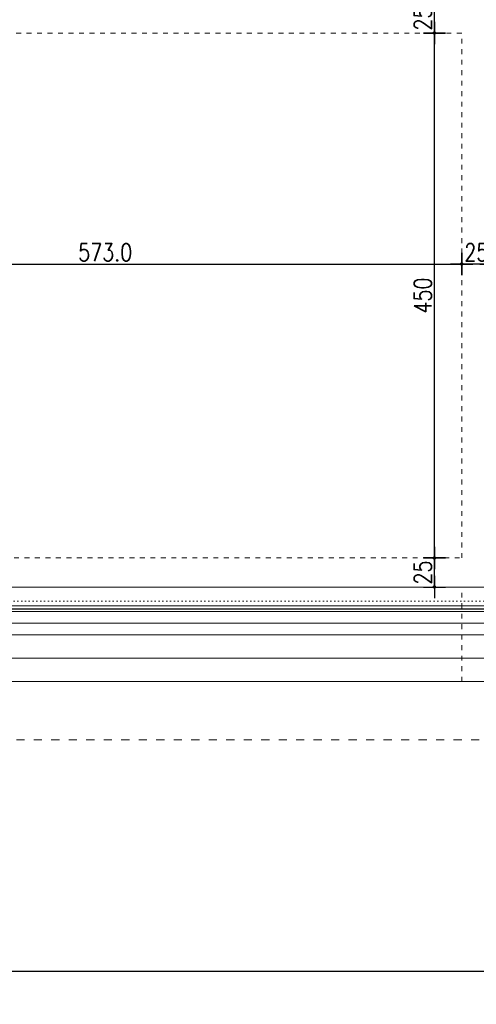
# Model space of a CAD drawing. Header units: millimetres. Extents: x 22865 to 60762, y -18816 to 15611.
# Tile 94 of 256: x 25262 to 25654, y 7718 to 8562. Entities that reach past the tile are written whole.
import ezdxf

# ---------------------------------------------------------------- set-up
doc = ezdxf.new("R2010")
doc.units = ezdxf.units.MM
doc.linetypes.add('DASHED', pattern=[15, 7, -8])
doc.linetypes.add('DOT', pattern=[6.35, 0, -6.35])
doc.layers.add('CIENKA', color=1, linetype='Continuous', lineweight=13)
doc.layers.add('projekt', color=6, linetype='Continuous', lineweight=9)
for name, color, linetype in [('ocieplenie-styropianXPS', 7, 'Continuous'), ('RAMLA', 2, 'Continuous'), ('WYMIARY', 6, 'Continuous')]:
    doc.layers.add(name, color=color, linetype=linetype)
doc.layers.add('sciany ppozarowe', color=10, linetype='Continuous', lineweight=18, plot=False)
doc.styles.add('1-100', font='simplex.shx', dxfattribs={"width": 0.8, "height": 15})
doc.linetypes.add('BATTING', pattern='A,0.0001,-0.1,[134,ltypeshp.shx,S=0.1,R=0,X=-0.1,Y=0],-0.2,[134,ltypeshp.shx,S=0.1,R=180,X=0.1,Y=0],-0.1', length=0.4001)
doc.dimstyles.new('1-100', dxfattribs={"dimscale": 0.5, "dimtxt": 100, "dimasz": 1, "dimexe": 0.18, "dimexo": 0.0625, "dimgap": 5, "dimtad": 1, "dimdec": 1, "dimzin": 0, "dimdsep": 46, "dimtxsty": '1-100', "dimblk1": 'K', "dimblk2": 'K', "dimsah": 1, "dimcen": 0.09, "dimse1": 1, "dimse2": 1, "dimadec": 0, "dimazin": 0, "dimtfac": 1, "dimtdec": 1, "dimtofl": 0, "dimtmove": 0, "dimatfit": 3, "dimldrblk": 'K', "dimfxl": 0, "dimtolj": 1, "dimtzin": 0, "dimarcsym": 0})

# ---------------------------------------------------------------- blocks, each defined once
blk = doc.blocks.new('K')
for p, q in [((0, -19.1), (0, 19.1)), ((-19.1, 0), (19.1, 0))]:
    blk.add_line(p, q)
blk.add_circle((0, 0), 2.02)
blk = doc.blocks.new('*D1284')
at = {"layer": 'WYMIARY', "color": 0, "lineweight": -2}
blk.add_line((25618.05, 8075.9), (25618.05, 8099.9), dxfattribs=at)
at = {"layer": 'WYMIARY', "color": 0, "linetype": 'ByBlock', "lineweight": -2, "xscale": 0.5, "yscale": 0.5, "zscale": 0.5}
for p, rotation in [((25618.05, 8100.4), 90), ((25618.05, 8075.4), 270)]:
    blk.add_blockref('K', p, dxfattribs=dict(at, rotation=rotation))
at = {"layer": 'WYMIARY', "color": 0, "ltscale": 0.2, "insert": (25608.05, 8087.9), "char_height": 15, "attachment_point": 5, "rotation": 90, "style": '1-100'}
blk.add_mtext('\\A1;25', dxfattribs=at)
blk = doc.blocks.new('*D1760')
at = {"layer": 'WYMIARY', "color": 0, "lineweight": -2}
blk.add_line((25618.05, 8100.9), (25618.05, 8549.9), dxfattribs=at)
at = {"layer": 'WYMIARY', "color": 0, "linetype": 'ByBlock', "lineweight": -2, "xscale": 0.5, "yscale": 0.5, "zscale": 0.5}
for p, rotation in [((25618.05, 8550.4), 90), ((25618.05, 8100.4), 270)]:
    blk.add_blockref('K', p, dxfattribs=dict(at, rotation=rotation))
at = {"layer": 'WYMIARY', "color": 0, "ltscale": 0.2, "insert": (25608.05, 8325.4), "char_height": 15, "attachment_point": 5, "rotation": 90, "style": '1-100'}
blk.add_mtext('\\A1;450', dxfattribs=at)
blk = doc.blocks.new('*D1761')
at = {"layer": 'WYMIARY', "color": 0, "lineweight": -2}
blk.add_line((25618.05, 8550.9), (25618.05, 8574.9), dxfattribs=at)
at = {"layer": 'WYMIARY', "color": 0, "linetype": 'ByBlock', "lineweight": -2, "xscale": 0.5, "yscale": 0.5, "zscale": 0.5}
for p, rotation in [((25618.05, 8575.4), 90), ((25618.05, 8550.4), 270)]:
    blk.add_blockref('K', p, dxfattribs=dict(at, rotation=rotation))
at = {"layer": 'WYMIARY', "color": 0, "ltscale": 0.2, "insert": (25608.05, 8562.9), "char_height": 15, "attachment_point": 5, "rotation": 90, "style": '1-100'}
blk.add_mtext('\\A1;25', dxfattribs=at)
blk = doc.blocks.new('*D1770')
at = {"layer": 'WYMIARY', "color": 0, "lineweight": -2}
blk.add_line((25068.93, 8352.42), (25640.93, 8352.42), dxfattribs=at)
at = {"layer": 'WYMIARY', "color": 0, "linetype": 'ByBlock', "lineweight": -2, "xscale": 0.5, "yscale": 0.5, "zscale": 0.5, "rotation": 180}
blk.add_blockref('K', (25068.43, 8352.42), dxfattribs=at)
at = {"layer": 'WYMIARY', "color": 0, "linetype": 'ByBlock', "lineweight": -2, "xscale": 0.5, "yscale": 0.5, "zscale": 0.5}
blk.add_blockref('K', (25641.43, 8352.42), dxfattribs=at)
at = {"layer": 'WYMIARY', "color": 0, "ltscale": 0.2, "insert": (25335.68, 8362.42), "char_height": 15, "attachment_point": 5, "style": '1-100'}
blk.add_mtext('\\A1;573.0', dxfattribs=at)
blk = doc.blocks.new('*D1773')
at = {"layer": 'WYMIARY', "color": 0, "lineweight": -2}
blk.add_line((25665.93, 8352.42), (25641.93, 8352.42), dxfattribs=at)
at = {"layer": 'WYMIARY', "color": 0, "linetype": 'ByBlock', "lineweight": -2, "xscale": 0.5, "yscale": 0.5, "zscale": 0.5, "rotation": 180}
blk.add_blockref('K', (25641.43, 8352.42), dxfattribs=at)
at = {"layer": 'WYMIARY', "color": 0, "linetype": 'ByBlock', "lineweight": -2, "xscale": 0.5, "yscale": 0.5, "zscale": 0.5}
blk.add_blockref('K', (25666.43, 8352.42), dxfattribs=at)
at = {"layer": 'WYMIARY', "color": 0, "ltscale": 0.2, "insert": (25653.93, 8362.42), "char_height": 15, "attachment_point": 5, "style": '1-100'}
blk.add_mtext('\\A1;25', dxfattribs=at)
blk = doc.blocks.new('*D2030')
at = {"layer": 'projekt', "color": 0, "lineweight": -2, "ltscale": 0.2}
blk.add_line((27131.17, 11439.67), (23567.17, 11439.67), dxfattribs=at)
at = {"layer": 'projekt', "color": 0, "linetype": 'ByBlock', "lineweight": -2, "xscale": 0.5, "yscale": 0.5, "zscale": 0.5, "rotation": 180}
blk.add_blockref('K', (23566.67, 11439.67), dxfattribs=at)
at = {"layer": 'projekt', "color": 0, "linetype": 'ByBlock', "lineweight": -2, "xscale": 0.5, "yscale": 0.5, "zscale": 0.5}
blk.add_blockref('K', (27131.67, 11439.67), dxfattribs=at)
at = {"layer": 'projekt', "color": 0, "ltscale": 0.2, "insert": (25349.17, 11449.67), "char_height": 15, "attachment_point": 5, "style": '1-100'}
blk.add_mtext('\\A1;3565.0', dxfattribs=at)

msp = doc.modelspace()

# ---------------------------------------------------------------- linework, layer by layer
at = {"layer": 'CIENKA', "color": 251, "linetype": 'DASHED', "ltscale": 0.6}
for p, q in [((25641.43, 8550.4), (25068.43, 8550.4)), ((25641.43, 8100.4), (25641.43, 8550.4)), ((25068.43, 8100.4), (25641.43, 8100.4)), ((25641.43, 7994.4), (25641.43, 8075.4))]:
    msp.add_line(p, q, dxfattribs=at)
at = {"layer": 'CIENKA', "color": 251, "linetype": 'DASHED'}
msp.add_line((26031.43, 7944.4), (24666.43, 7944.4), dxfattribs=at)
at = {"layer": 'ocieplenie-styropianXPS', "color": 0, "linetype": 'BATTING', "ltscale": 6}
msp.add_line((24466.43, 8056.9), (26231.43, 8056.9), dxfattribs=at)
at = {"layer": 'projekt', "color": 3, "lineweight": 15, "ltscale": 0.02}
for p, q in [((24466.43, 8075.4), (26256.43, 8075.4)), ((24466.43, 8075.4), (26256.43, 8075.4)), ((24466.43, 8059.4), (26231.43, 8059.4))]:
    msp.add_line(p, q, dxfattribs=at)
at = {"layer": 'projekt', "color": 1, "lineweight": 15, "ltscale": 0.02}
for p, q in [((24466.43, 8054.4), (26231.43, 8054.4)), ((24466.43, 8044.4), (26231.43, 8044.4)), ((24466.43, 8034.4), (26231.43, 8034.4)), ((24466.43, 8014.4), (26231.43, 8014.4)), ((24488.93, 7994.4), (26231.43, 7994.4))]:
    msp.add_line(p, q, dxfattribs=at)
at = {"layer": 'RAMLA', "color": 2}
msp.add_lwpolyline([(22865.09, 10585.9), (28040.14, 10585.9), (28040.14, 7745.9), (22865.09, 7745.9)], close=True, dxfattribs=at)
at = {"layer": 'sciany ppozarowe', "color": 4, "linetype": 'DOT', "lineweight": 15, "ltscale": 0.5}
msp.add_line((24435.43, 8063.4), (26231.43, 8063.4), dxfattribs=at)

# ---------------------------------------------------------------- dimensions: what is measured, and where the dimension line sits
at = {"layer": 'projekt', "color": 5, "ltscale": 0.2}
dim = msp.add_linear_dim(base=(23566.67, 11439.67), p1=(27131.67, 6344.06), p2=(23566.67, 6344.06), dimstyle='1-100', dxfattribs=at)
dim.commit()
dim.dimension.update_dxf_attribs({"geometry": '*D2030', "text_midpoint": (25349.17, 11449.67)})
at = {"layer": 'WYMIARY'}
for base, p1, p2, picture, middle in [((25618.05, 8575.4), (25634.93, 8550.4), (25634.93, 8575.4), '*D1761', (25608.05, 8562.9)), ((25618.05, 8550.4), (25632.33, 8100.4), (25632.33, 8550.4), '*D1760', (25608.05, 8325.4)), ((25618.05, 8100.4), (25627.6, 8075.4), (25627.6, 8100.4), '*D1284', (25608.05, 8087.9))]:
    dim = msp.add_linear_dim(base=base, p1=p1, p2=p2, angle=90, dimstyle='1-100', override={"dimdec": 0, "dimtxsty": '1-100', "dimldrblk": 'K'}, dxfattribs=at)
    dim.commit()
    dim.dimension.update_dxf_attribs({"geometry": picture, "text_midpoint": middle})
dim = msp.add_linear_dim(base=(25641.43, 8352.42), p1=(25068.43, 8317.04), p2=(25641.43, 8317.04), dimstyle='1-100', override={"dimtxsty": '1-100', "dimldrblk": 'K'}, dxfattribs=at)
dim.commit()
dim.dimension.update_dxf_attribs({"geometry": '*D1770', "text_midpoint": (25335.68, 8352.42), "dimtype": 160})
dim = msp.add_linear_dim(base=(25641.43, 8352.42), p1=(25666.43, 8361.98), p2=(25641.43, 8361.98), dimstyle='1-100', override={"dimdec": 0, "dimtxsty": '1-100', "dimldrblk": 'K'}, dxfattribs=at)
dim.commit()
dim.dimension.update_dxf_attribs({"geometry": '*D1773', "text_midpoint": (25653.93, 8362.42)})

doc.saveas('drawing.dxf')
